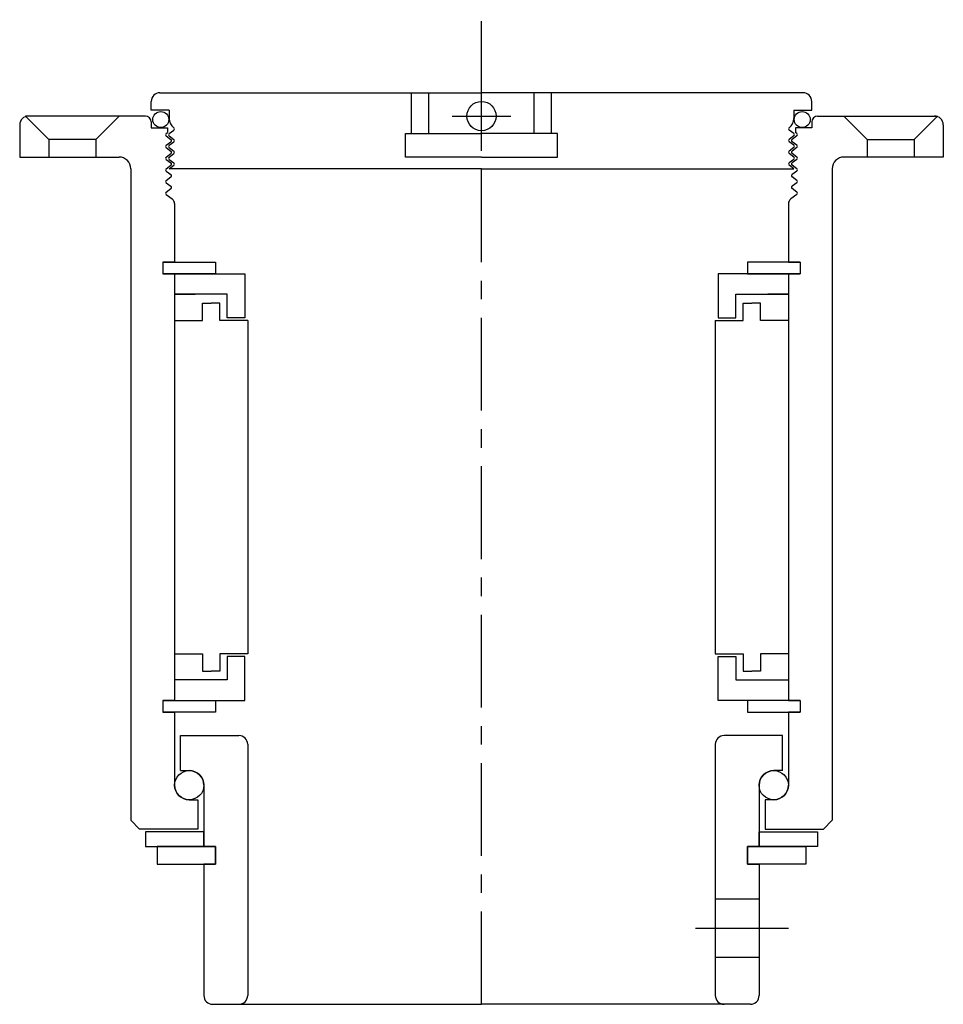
# Model space of a CAD drawing. Header units: millimetres. Extents: x -79 to 79, y -152 to 16.
import ezdxf

# ---------------------------------------------------------------- set-up
doc = ezdxf.new("R2010")
doc.units = ezdxf.units.MM
doc.header["$LTSCALE"] = 0.5
doc.header["$MEASUREMENT"] = 0
doc.header["$PDMODE"] = 34
doc.header["$PDSIZE"] = 5
doc.linetypes.add('CENTER', pattern=[50.8, 31.75, -6.35, 6.35, -6.35])
doc.layers.get('0').update_dxf_attribs({"linetype": 'CONTINUOUS'})
doc.layers.add('Center', color=1, linetype='CENTER')

msp = doc.modelspace()

# ---------------------------------------------------------------- linework, layer by layer
for p, q in [((-55, 4), (-12, 4)), ((-12, -3), (-12, 4)), ((-12, 4), (-9, 4)), ((-9, 4), (0, 4)), ((-9, -3), (-9, 4)), ((9, 4), (0, 4)), ((9, -3), (9, 4)), ((12, 4), (9, 4)), ((55, 4), (12, 4)), ((12, -3), (12, 4)), ((-56.5, 1), (-56.5, 2.5)), ((56.5, 1), (56.5, 2.5)), ((-62, 0), (-78, 0)), ((-78, 0), (-74, -4)), ((-57.5, 0), (-77.5, 0)), ((-62, 0), (-66, -4)), ((-53.43, 1), (-56.5, 1)), ((-53.43, 1), (-53.43, -0.4)), ((-53.43, 1), (-53.43, 1)), ((53.43, 1), (56.5, 1)), ((53.43, 1), (53.43, 1)), ((53.43, 1), (53.43, -0.4)), ((57.5, 0), (77.5, 0)), ((62, 0), (78, 0)), ((62, 0), (66, -4)), ((78, 0), (74, -4)), ((-79, -1.5), (-79, -7)), ((-56.5, -1), (-56.5, -2)), ((56.5, -1), (56.5, -2)), ((79, -1.5), (79, -7)), ((-56.5, -2), (-53.7, -2)), ((-53.93, -3), (-53.7, -2.82)), ((-53.7, -2), (-53.7, -2.82)), ((-53.43, -3), (-52.63, -2.4)), ((-52.63, -2), (-52.63, -2)), ((-13, -3), (-9, -3)), ((-13, -7), (-13, -3)), ((-9, -3), (0, -3)), ((9, -3), (0, -3)), ((13, -3), (9, -3)), ((13, -7), (13, -3)), ((52.63, -2), (52.63, -2)), ((53.43, -3), (52.63, -2.4)), ((56.5, -2), (53.7, -2)), ((53.7, -2), (53.7, -2.82)), ((53.93, -3), (53.7, -2.82)), ((-66, -4), (-74, -4)), ((-74, -4), (-74, -7)), ((-66, -4), (-66, -7)), ((-53.93, -3.4), (-53.13, -4)), ((-53.93, -5), (-53.13, -4.4)), ((-53.43, -3.4), (-52.63, -4)), ((-53.43, -5), (-52.63, -4.4)), ((53.43, -3.4), (52.63, -4)), ((53.43, -5), (52.63, -4.4)), ((53.93, -3.4), (53.13, -4)), ((53.93, -5), (53.13, -4.4)), ((66, -4), (74, -4)), ((66, -4), (66, -7)), ((74, -4), (74, -7)), ((-53.93, -5.4), (-53.13, -6)), ((-53.93, -7), (-53.13, -6.4)), ((-53.43, -5.4), (-52.63, -6)), ((-53.43, -7), (-52.63, -6.4)), ((53.43, -5.4), (52.63, -6)), ((53.43, -7), (52.63, -6.4)), ((53.93, -5.4), (53.13, -6)), ((53.93, -7), (53.13, -6.4)), ((-79, -7), (-62, -7)), ((-53.93, -7.4), (-53.13, -8)), ((-53.93, -9), (-53.13, -8.4)), ((-53.43, -7.4), (-52.63, -8)), ((-53.43, -9), (-52.63, -8.4)), ((0, -7), (-13, -7)), ((0, -7), (13, -7)), ((53.43, -7.4), (52.63, -8)), ((53.43, -9), (52.63, -8.4)), ((53.93, -7.4), (53.13, -8)), ((53.93, -9), (53.13, -8.4)), ((79, -7), (62, -7)), ((-60, -9), (-60, -120.5)), ((-53.93, -9.4), (-53.13, -10)), ((0, -9), (-53.43, -9)), ((0, -9), (53.43, -9)), ((53.93, -9.4), (53.13, -10)), ((60, -9), (60, -120.5)), ((-53.93, -11), (-53.13, -10.4)), ((-53.93, -11.4), (-53.13, -12)), ((53.93, -11), (53.13, -10.4)), ((53.93, -11.4), (53.13, -12)), ((-53.93, -13), (-53.13, -12.4)), ((-53.93, -13.4), (-52.9, -14.18)), ((53.93, -13.4), (52.9, -14.18)), ((53.93, -13), (53.13, -12.4)), ((-52.5, -14.98), (-52.5, -25)), ((52.5, -14.98), (52.5, -25)), ((-54.5, -25), (-45.5, -25)), ((-52.5, -25), (-54.5, -25)), ((-54.5, -25), (-54.5, -27)), ((-45.5, -25), (-45.5, -27)), ((54.5, -25), (45.5, -25)), ((45.5, -25), (45.5, -27)), ((52.5, -25), (54.5, -25)), ((54.5, -25), (54.5, -27)), ((-45.5, -27), (-54.5, -27)), ((-54.5, -27), (-52.5, -27)), ((-52.5, -27), (-52.5, -100)), ((-52.5, -27), (-40.5, -27)), ((-40.5, -27), (-40.5, -34.5)), ((52.5, -27), (40.5, -27)), ((40.5, -27), (40.5, -34.5)), ((45.5, -27), (54.5, -27)), ((52.5, -27), (52.5, -100)), ((54.5, -27), (52.5, -27)), ((-43.5, -30.5), (-52.5, -30.5)), ((-52.5, -30.5), (-49, -30.5)), ((-47.75, -32), (-46.25, -32)), ((-47.75, -35), (-47.75, -32)), ((-44.75, -32), (-46.25, -32)), ((-44.75, -35), (-44.75, -32)), ((-43.5, -34.5), (-43.5, -30.5)), ((43.5, -30.5), (52.5, -30.5)), ((43.5, -34.5), (43.5, -30.5)), ((44.75, -32), (46.25, -32)), ((44.75, -35), (44.75, -32)), ((47.75, -32), (46.25, -32)), ((47.75, -35), (47.75, -32)), ((52.5, -30.5), (49, -30.5)), ((-52.5, -35), (-52.5, -92)), ((-52.5, -35), (-47.75, -35)), ((-40, -35), (-44.75, -35)), ((-40.5, -34.5), (-43.5, -34.5)), ((-40, -35), (-40, -92)), ((40, -35), (40, -92)), ((40, -35), (44.75, -35)), ((40.5, -34.5), (43.5, -34.5)), ((52.5, -35), (47.75, -35)), ((52.5, -35), (52.5, -92)), ((-52.5, -92), (-47.75, -92)), ((-47.75, -92), (-47.75, -95)), ((-40, -92), (-44.75, -92)), ((-44.75, -92), (-44.75, -95)), ((-40.5, -92.5), (-43.5, -92.5)), ((-43.5, -92.5), (-43.5, -96.5)), ((-40.5, -100), (-40.5, -92.5)), ((40, -92), (44.75, -92)), ((40.5, -92.5), (43.5, -92.5)), ((40.5, -100), (40.5, -92.5)), ((43.5, -92.5), (43.5, -96.5)), ((44.75, -92), (44.75, -95)), ((52.5, -92), (47.75, -92)), ((47.75, -92), (47.75, -95)), ((-47.75, -95), (-46.25, -95)), ((-44.75, -95), (-46.25, -95)), ((44.75, -95), (46.25, -95)), ((47.75, -95), (46.25, -95)), ((-43.5, -96.5), (-52.5, -96.5)), ((43.5, -96.5), (52.5, -96.5)), ((-54.5, -100), (-45.5, -100)), ((-54.5, -100), (-54.5, -102)), ((-52.5, -100), (-54.5, -100)), ((-52.5, -100), (-40.5, -100)), ((-45.5, -100), (-45.5, -102)), ((52.5, -100), (40.5, -100)), ((45.5, -100), (45.5, -102)), ((54.5, -100), (45.5, -100)), ((52.5, -100), (54.5, -100)), ((54.5, -100), (54.5, -102)), ((-45.5, -102), (-54.5, -102)), ((-54.5, -102), (-52.5, -102)), ((-52.5, -102), (-52.5, -114.5)), ((45.5, -102), (54.5, -102)), ((52.5, -102), (52.5, -114.5)), ((54.5, -102), (52.5, -102)), ((-51.5, -106), (-41.5, -106)), ((-51.5, -112), (-51.5, -106)), ((51.5, -106), (41.5, -106)), ((51.5, -112), (51.5, -106)), ((-40, -107.5), (-40, -150.5)), ((40, -107.5), (40, -150.5)), ((-51.5, -112), (-50, -112)), ((51.5, -112), (50, -112)), ((-47.5, -114.5), (-47.5, -125)), ((47.5, -114.5), (47.5, -125)), ((-50, -117), (-48.5, -117)), ((-48.5, -117), (-48.5, -122)), ((50, -117), (48.5, -117)), ((48.5, -117), (48.5, -122)), ((-60, -120.5), (-58.5, -122)), ((60, -120.5), (58.5, -122)), ((-48.5, -122), (-58.5, -122)), ((-47.5, -122.5), (-57.5, -122.5)), ((-57.5, -122.5), (-57.5, -125)), ((-47.5, -125), (-47.5, -122.5)), ((47.5, -122.5), (57.5, -122.5)), ((47.5, -125), (47.5, -122.5)), ((48.5, -122), (58.5, -122)), ((57.5, -122.5), (57.5, -125)), ((-57.5, -125), (-47.5, -125)), ((-45.5, -125), (-55.5, -125)), ((-55.5, -125), (-55.5, -128)), ((-47.5, -125), (-45.5, -125)), ((-45.5, -128), (-45.5, -125)), ((-45.5, -125), (-45.5, -128)), ((45.5, -125), (55.5, -125)), ((45.5, -125), (45.5, -128)), ((45.5, -128), (45.5, -125)), ((47.5, -125), (45.5, -125)), ((57.5, -125), (47.5, -125)), ((55.5, -125), (55.5, -128)), ((-55.5, -128), (-45.5, -128)), ((-47.5, -128), (-47.5, -150.5)), ((-45.5, -128), (-47.5, -128)), ((55.5, -128), (45.5, -128)), ((45.5, -128), (47.5, -128)), ((47.5, -128), (47.5, -150.5)), ((47.5, -134), (40, -134)), ((47.5, -144), (40, -144)), ((-46, -152), (-41.5, -152)), ((-41.5, -152), (0, -152)), ((41.5, -152), (0, -152)), ((46, -152), (41.5, -152))]:
    msp.add_line(p, q)
for centre, radius in [((-54.86, -0.59), 1.37), ((54.86, -0.59), 1.37), ((-50, -114.5), 2.5), ((50, -114.5), 2.5)]:
    msp.add_circle(centre, radius)
for centre, radius, start, end in [((-55, 2.5), 1.5, 90, 180), ((55, 2.5), 1.5, 0, 90), ((-77.5, -1.5), 1.5, 90, 180), ((-57.5, -1), 1, 0, 90), ((57.5, -1), 1, 90, 180), ((77.5, -1.5), 1.5, 0, 90), ((-51.43, -0.4), 2, 180, 233.1301), ((51.43, -0.4), 2, 306.8699, 0), ((-53.78, -3.2), 0.25, 126.8699, 233.1301), ((-53.28, -3.2), 0.25, 126.8699, 233.1301), ((-52.78, -2.2), 0.25, 306.8699, 53.7141), ((52.78, -2.2), 0.25, 126.2859, 233.1301), ((53.28, -3.2), 0.25, 306.8699, 53.1301), ((53.78, -3.2), 0.25, 306.8699, 53.1301), ((-53.78, -5.2), 0.25, 126.8699, 233.1301), ((-53.28, -5.2), 0.25, 126.8699, 233.1301), ((-53.28, -4.2), 0.25, 306.8699, 53.7141), ((-52.78, -4.2), 0.25, 306.8699, 53.7141), ((52.78, -4.2), 0.25, 126.2859, 233.1301), ((53.28, -4.2), 0.25, 126.2859, 233.1301), ((53.28, -5.2), 0.25, 306.8699, 53.1301), ((53.78, -5.2), 0.25, 306.8699, 53.1301), ((-53.28, -6.2), 0.25, 306.8699, 53.7141), ((-52.78, -6.2), 0.25, 306.8699, 53.7141), ((52.78, -6.2), 0.25, 126.2859, 233.1301), ((53.28, -6.2), 0.25, 126.2859, 233.1301), ((-62, -9), 2, 0, 90), ((-53.78, -7.2), 0.25, 126.8699, 233.1301), ((-53.28, -7.2), 0.25, 126.8699, 233.1301), ((-53.28, -8.2), 0.25, 306.8699, 53.7141), ((-52.78, -8.2), 0.25, 306.8699, 53.7141), ((52.78, -8.2), 0.25, 126.2859, 233.1301), ((53.28, -8.2), 0.25, 126.2859, 233.1301), ((53.28, -7.2), 0.25, 306.8699, 53.1301), ((53.78, -7.2), 0.25, 306.8699, 53.1301), ((62, -9), 2, 90, 180), ((-53.78, -9.2), 0.25, 126.8699, 233.1301), ((-53.28, -10.2), 0.25, 306.8699, 53.7141), ((53.28, -10.2), 0.25, 126.2859, 233.1301), ((53.78, -9.2), 0.25, 306.8699, 53.1301), ((-53.78, -11.2), 0.25, 126.8699, 233.1301), ((53.78, -11.2), 0.25, 306.8699, 53.1301), ((-53.78, -13.2), 0.25, 126.8699, 233.1301), ((-53.28, -12.2), 0.25, 306.8699, 53.7141), ((53.28, -12.2), 0.25, 126.2859, 233.1301), ((53.78, -13.2), 0.25, 306.8699, 53.1301), ((-53.5, -14.98), 1, 0, 53.1301), ((53.5, -14.98), 1, 126.8699, 180), ((-41.5, -107.5), 1.5, 0, 90), ((41.5, -107.5), 1.5, 90, 180), ((-50, -114.5), 2.5, 0, 90), ((50, -114.5), 2.5, 90, 180), ((-50, -114.5), 2.5, 180, 270), ((50, -114.5), 2.5, 270, 0), ((-46, -150.5), 1.5, 180, 270), ((-41.5, -150.5), 1.5, 270, 0), ((41.5, -150.5), 1.5, 180, 270), ((46, -150.5), 1.5, 270, 0)]:
    msp.add_arc(centre, radius, start, end)
msp.add_point((0, 0))
at = {"layer": 'Center'}
for p, q in [((0, -152), (0, 16.5)), ((52.5, -139), (34, -139))]:
    msp.add_line(p, q, dxfattribs=at)

doc.saveas('drawing.dxf')
